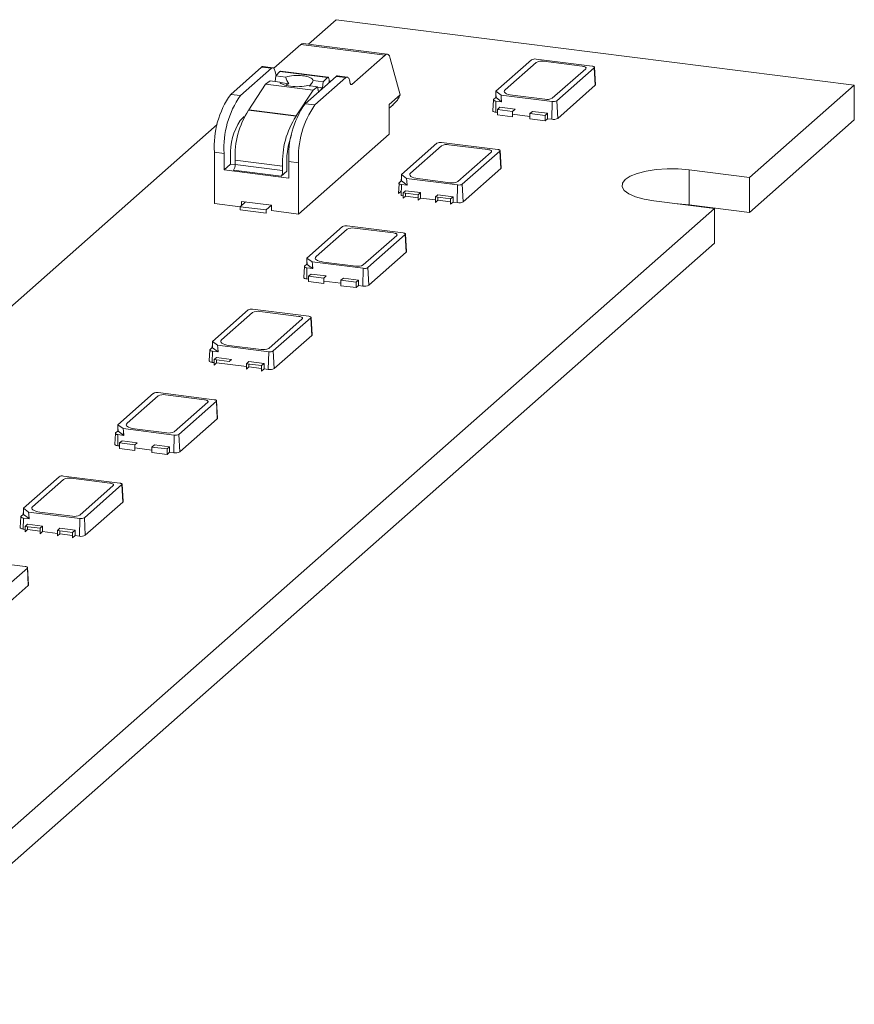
# Model space of a CAD drawing. Header units: millimetres. Extents: x 25.4 to 97.4, y 54.7 to 102.6.
# Tile 2 of 2: x 61.2 to 97.4, y 60 to 102.6. Entities that reach past the tile are written whole.
import ezdxf

# ---------------------------------------------------------------- set-up
doc = ezdxf.new("R2010")
doc.units = ezdxf.units.MM

msp = doc.modelspace()

# ---------------------------------------------------------------- linework, layer by layer
at = {"color": 7, "linetype": 'Continuous', "lineweight": 15}
for p, q in [((74.932, 102.641), (73.727, 101.578)), ((97.382, 99.812), (74.932, 102.641)), ((72.225, 100.537), (73.398, 101.57)), ((73.398, 101.57), (77.046, 101.111)), ((77.139, 101.148), (73.491, 101.607)), ((77.046, 101.111), (75.602, 99.837)), ((77.696, 99.388), (77.275, 100.96)), ((81.848, 99.542), (83.392, 100.904)), ((83.592, 100.934), (86.024, 100.627)), ((71.698, 100.59), (70.357, 99.407)), ((72.119, 100.537), (70.778, 99.354)), ((71.698, 100.59), (72.119, 100.537)), ((72.182, 100.562), (71.761, 100.615)), ((72.313, 100.284), (72.272, 100.437)), ((72.311, 100.209), (72.491, 100.393)), ((72.491, 100.393), (74.549, 100.133)), ((74.578, 100.147), (72.52, 100.406)), ((86.115, 100.561), (84.489, 99.126)), ((86.115, 100.561), (86.157, 99.801)), ((86.169, 99.826), (86.125, 100.58)), ((71.871, 99.849), (71.144, 98.736)), ((71.871, 99.849), (72.065, 99.993)), ((71.871, 99.849), (73.929, 99.59)), ((72.489, 99.939), (72.065, 99.993)), ((72.311, 100.209), (72.286, 99.965)), ((72.747, 100.154), (72.311, 100.209)), ((72.51, 99.916), (72.874, 99.87)), ((73.584, 99.001), (74.925, 100.184)), ((74.123, 99.733), (73.7, 99.787)), ((74.369, 99.95), (73.933, 100.005)), ((75.346, 100.131), (74.005, 98.948)), ((74.369, 99.95), (74.342, 99.686)), ((74.549, 100.133), (74.369, 99.95)), ((74.625, 99.919), (74.623, 100.02)), ((74.696, 99.981), (74.624, 99.99)), ((74.925, 100.184), (75.346, 100.131)), ((75.409, 100.155), (74.988, 100.208)), ((75.54, 99.877), (75.499, 100.03)), ((92.839, 95.806), (97.382, 99.812)), ((97.382, 99.812), (97.382, 98.304)), ((70.778, 99.354), (70.357, 99.407)), ((73.929, 99.59), (73.201, 98.477)), ((74.123, 99.733), (73.929, 99.59)), ((74.164, 99.512), (74.123, 99.733)), ((74.127, 99.713), (74.342, 99.686)), ((74.342, 99.686), (74.223, 99.564)), ((77.222, 98.97), (77.696, 99.388)), ((81.847, 99.441), (81.848, 99.542)), ((82.073, 99.375), (81.848, 99.542)), ((84.288, 99.096), (82.073, 99.375)), ((82.073, 99.375), (82.085, 99.265)), ((74.005, 98.948), (73.584, 99.001)), ((77.222, 97.684), (77.222, 98.97)), ((77.222, 98.809), (77.392, 98.959)), ((81.739, 99.169), (81.711, 98.698)), ((81.75, 99.188), (81.844, 99.271)), ((81.84, 98.634), (81.85, 99.115)), ((82.099, 99.083), (81.85, 99.115)), ((81.856, 99.266), (82.094, 99.09)), ((84.272, 98.328), (84.288, 99.096)), ((84.53, 98.367), (84.489, 99.126)), ((73.189, 98.461), (71.131, 98.72)), ((73.201, 98.477), (71.144, 98.736)), ((81.921, 98.753), (82.027, 98.847)), ((81.921, 98.517), (81.921, 98.753)), ((82.576, 98.671), (81.921, 98.753)), ((83.324, 98.576), (83.979, 98.494)), ((83.979, 98.494), (84.085, 98.587)), ((69.778, 98.096), (37.402, 69.543)), ((83.979, 98.258), (83.979, 98.494)), ((92.839, 94.297), (97.382, 98.304)), ((77.753, 95.931), (79.297, 97.293)), ((79.498, 97.323), (81.93, 97.016)), ((69.65, 94.683), (69.65, 96.898)), ((69.65, 96.898), (70.071, 96.845)), ((70.071, 96.845), (70.071, 96.138)), ((82.02, 96.949), (80.394, 95.515)), ((82.02, 96.949), (82.062, 96.19)), ((82.075, 96.215), (82.03, 96.969)), ((70.071, 96.138), (70.354, 96.387)), ((70.551, 96.562), (72.609, 96.302)), ((70.551, 96.373), (70.551, 96.562)), ((70.551, 96.373), (72.609, 96.114)), ((72.877, 96.492), (73.298, 96.439)), ((72.877, 95.784), (72.877, 96.492)), ((73.298, 96.439), (73.298, 94.223)), ((70.071, 96.138), (72.877, 95.784)), ((72.538, 95.863), (70.48, 96.122)), ((72.538, 95.863), (72.786, 96.081)), ((72.609, 96.302), (72.609, 96.114)), ((92.839, 95.806), (90.22, 96.136)), ((90.22, 94.627), (90.22, 96.136)), ((77.655, 95.577), (77.749, 95.66)), ((77.752, 95.83), (77.753, 95.931)), ((77.979, 95.764), (77.753, 95.931)), ((77.761, 95.655), (77.999, 95.479)), ((80.193, 95.485), (77.979, 95.764)), ((77.979, 95.764), (77.99, 95.653)), ((92.839, 95.806), (92.839, 94.297)), ((78.005, 95.472), (77.755, 95.503)), ((77.827, 95.142), (77.933, 95.235)), ((78.588, 95.153), (78.481, 95.059)), ((80.178, 94.717), (80.193, 95.485)), ((80.436, 94.756), (80.394, 95.515)), ((70.771, 94.54), (71.006, 94.747)), ((79.336, 95.059), (79.23, 94.965)), ((79.885, 94.883), (79.991, 94.976)), ((88.699, 94.795), (91.318, 94.465)), ((53.948, 61.507), (91.318, 94.465)), ((70.771, 94.399), (70.771, 94.54)), ((71.894, 94.399), (70.771, 94.54)), ((90.22, 94.627), (92.839, 94.297)), ((91.318, 92.956), (91.318, 94.465)), ((73.658, 92.319), (75.203, 93.681)), ((75.403, 93.711), (77.835, 93.405)), ((77.925, 93.338), (76.299, 91.904)), ((77.925, 93.338), (77.967, 92.579)), ((77.98, 92.604), (77.936, 93.358)), ((53.948, 59.999), (91.318, 92.956)), ((73.884, 92.153), (73.658, 92.319)), ((73.658, 92.219), (73.658, 92.319)), ((76.099, 91.874), (73.884, 92.153)), ((73.884, 92.153), (73.896, 92.042)), ((73.55, 91.947), (73.522, 91.476)), ((73.561, 91.966), (73.655, 92.049)), ((73.651, 91.412), (73.661, 91.892)), ((73.91, 91.861), (73.661, 91.892)), ((73.666, 92.044), (73.905, 91.867)), ((76.083, 91.106), (76.099, 91.874)), ((76.341, 91.144), (76.299, 91.904)), ((73.732, 91.531), (73.838, 91.624)), ((73.732, 91.295), (73.732, 91.531)), ((74.387, 91.448), (73.732, 91.531)), ((75.135, 91.354), (75.79, 91.271)), ((75.79, 91.271), (75.896, 91.365)), ((75.79, 91.036), (75.79, 91.271)), ((69.564, 88.708), (71.108, 90.07)), ((71.308, 90.1), (73.74, 89.794)), ((73.831, 89.727), (72.204, 88.293)), ((73.831, 89.727), (73.872, 88.968)), ((73.885, 88.992), (73.841, 89.746)), ((69.563, 88.607), (69.564, 88.708)), ((69.789, 88.542), (69.564, 88.708)), ((69.455, 88.336), (69.427, 87.865)), ((69.466, 88.355), (69.56, 88.438)), ((69.556, 87.801), (69.566, 88.281)), ((69.815, 88.25), (69.566, 88.281)), ((69.572, 88.432), (69.81, 88.256)), ((72.004, 88.263), (69.789, 88.542)), ((69.789, 88.542), (69.801, 88.431)), ((72.246, 87.533), (72.204, 88.293)), ((69.637, 87.92), (69.743, 88.013)), ((71.988, 87.495), (72.004, 88.263)), ((71.146, 87.836), (71.04, 87.743)), ((71.695, 87.66), (71.801, 87.754)), ((65.469, 85.097), (67.013, 86.459)), ((67.214, 86.489), (69.646, 86.183)), ((69.736, 86.116), (68.11, 84.682)), ((69.736, 86.116), (69.778, 85.356)), ((69.791, 85.381), (69.746, 86.135)), ((65.468, 84.996), (65.469, 85.097)), ((65.695, 84.931), (65.469, 85.097)), ((67.909, 84.651), (65.695, 84.931)), ((65.695, 84.931), (65.706, 84.82)), ((65.36, 84.725), (65.332, 84.253)), ((65.371, 84.744), (65.465, 84.827)), ((65.462, 84.19), (65.471, 84.67)), ((65.72, 84.638), (65.471, 84.67)), ((65.477, 84.821), (65.715, 84.645)), ((67.894, 83.883), (67.909, 84.651)), ((68.151, 83.922), (68.11, 84.682)), ((65.543, 84.308), (65.649, 84.402)), ((65.543, 84.073), (65.543, 84.308)), ((66.197, 84.226), (65.543, 84.308)), ((66.946, 84.132), (67.601, 84.049)), ((67.601, 84.049), (67.707, 84.143)), ((67.601, 83.813), (67.601, 84.049)), ((61.374, 81.486), (62.919, 82.848)), ((63.119, 82.878), (65.551, 82.572)), ((65.641, 82.505), (64.015, 81.07)), ((65.641, 82.505), (65.683, 81.745)), ((65.696, 81.77), (65.651, 82.524)), ((61.6, 81.319), (61.374, 81.486)), ((61.374, 81.385), (61.374, 81.486)), ((61.266, 81.113), (61.238, 80.642)), ((61.277, 81.133), (61.371, 81.216)), ((61.367, 80.579), (61.377, 81.059)), ((61.626, 81.027), (61.377, 81.059)), ((61.382, 81.21), (61.621, 81.034)), ((63.815, 81.04), (61.6, 81.319)), ((61.6, 81.319), (61.612, 81.209)), ((63.799, 80.272), (63.815, 81.04)), ((64.057, 80.311), (64.015, 81.07)), ((61.448, 80.697), (61.554, 80.791)), ((62.209, 80.708), (62.103, 80.615)), ((62.957, 80.614), (62.851, 80.52)), ((63.506, 80.438), (63.612, 80.531)), ((59.024, 79.267), (61.456, 78.96)), ((61.547, 78.894), (59.92, 77.459)), ((61.547, 78.894), (61.588, 78.134)), ((61.601, 78.159), (61.557, 78.913))]:
    msp.add_line(p, q, dxfattribs=at)
at = {"color": 144, "linetype": 'Continuous', "lineweight": 0}
for p, q in [((82.246, 99.605), (83.589, 100.79)), ((83.912, 100.838), (85.595, 100.626)), ((85.741, 100.519), (84.291, 99.24)), ((86.157, 99.801), (84.53, 98.367)), ((81.844, 99.271), (81.847, 99.441)), ((81.856, 99.266), (81.847, 99.441)), ((83.969, 99.192), (82.566, 99.369)), ((81.844, 99.271), (81.856, 99.266)), ((82.085, 99.265), (82.099, 99.083)), ((82.085, 99.265), (82.094, 99.09)), ((82.094, 99.09), (82.099, 99.083)), ((81.921, 98.624), (81.84, 98.634)), ((81.921, 98.517), (82.576, 98.435)), ((82.027, 98.847), (82.682, 98.764)), ((82.682, 98.764), (82.576, 98.671)), ((82.576, 98.435), (82.576, 98.671)), ((83.324, 98.447), (82.576, 98.542)), ((83.431, 98.67), (83.324, 98.576)), ((83.324, 98.341), (83.324, 98.576)), ((84.085, 98.587), (83.431, 98.67)), ((84.085, 98.587), (84.085, 98.352)), ((70.772, 98.273), (70.948, 98.452)), ((83.979, 98.258), (83.324, 98.341)), ((84.085, 98.352), (83.979, 98.258)), ((84.272, 98.328), (84.085, 98.352)), ((73.298, 94.223), (77.222, 97.684)), ((79.817, 97.227), (81.501, 97.015)), ((78.151, 95.994), (79.495, 97.179)), ((81.646, 96.907), (80.196, 95.629)), ((70.354, 96.387), (70.354, 96.726)), ((70.551, 96.363), (70.354, 96.387)), ((72.786, 96.081), (72.786, 96.458)), ((82.062, 96.19), (80.436, 94.756)), ((77.629, 95.109), (77.653, 95.539)), ((77.749, 95.66), (77.752, 95.83)), ((77.749, 95.66), (77.761, 95.655)), ((77.761, 95.655), (77.752, 95.83)), ((77.99, 95.653), (78.005, 95.472)), ((77.99, 95.653), (77.999, 95.479)), ((79.874, 95.581), (78.471, 95.757)), ((77.629, 95.109), (77.75, 95.215)), ((77.746, 95.023), (77.755, 95.503)), ((78.481, 95.059), (77.827, 95.142)), ((77.827, 94.906), (77.827, 95.142)), ((77.933, 95.235), (78.588, 95.153)), ((77.933, 95), (77.933, 95.128)), ((77.999, 95.479), (78.005, 95.472)), ((78.588, 95.153), (78.588, 94.917)), ((69.65, 94.683), (70.772, 94.541)), ((70.819, 94.582), (70.819, 94.771)), ((70.819, 94.771), (72.129, 94.606)), ((77.827, 95.013), (77.746, 95.023)), ((77.933, 95), (77.827, 94.906)), ((78.481, 94.931), (77.933, 95)), ((78.481, 94.824), (78.481, 95.059)), ((78.481, 94.824), (78.588, 94.917)), ((79.23, 94.836), (78.588, 94.917)), ((79.23, 94.965), (79.885, 94.883)), ((79.23, 94.729), (79.23, 94.965)), ((79.23, 94.729), (79.336, 94.823)), ((79.991, 94.976), (79.336, 95.059)), ((79.336, 94.823), (79.336, 94.952)), ((79.885, 94.754), (79.336, 94.823)), ((79.885, 94.647), (79.885, 94.883)), ((79.991, 94.74), (79.885, 94.647)), ((79.991, 94.976), (79.991, 94.74)), ((80.178, 94.717), (79.991, 94.74)), ((70.771, 94.399), (71.894, 94.257)), ((72.129, 94.606), (71.894, 94.399)), ((71.894, 94.399), (71.894, 94.257)), ((72.129, 94.37), (72.129, 94.606)), ((72.129, 94.37), (73.298, 94.223)), ((74.056, 92.383), (75.4, 93.567)), ((75.722, 93.616), (77.406, 93.404)), ((77.551, 93.296), (76.102, 92.018)), ((77.967, 92.579), (76.341, 91.144)), ((73.655, 92.049), (73.658, 92.219)), ((73.666, 92.044), (73.658, 92.219)), ((75.78, 91.969), (74.376, 92.146)), ((73.655, 92.049), (73.666, 92.044)), ((73.896, 92.042), (73.91, 91.861)), ((73.896, 92.042), (73.905, 91.867)), ((73.905, 91.867), (73.91, 91.861)), ((73.732, 91.402), (73.651, 91.412)), ((73.732, 91.295), (74.387, 91.212)), ((73.838, 91.624), (74.493, 91.542)), ((74.493, 91.542), (74.387, 91.448)), ((74.387, 91.212), (74.387, 91.448)), ((75.135, 91.225), (74.387, 91.319)), ((75.241, 91.447), (75.135, 91.354)), ((75.135, 91.118), (75.135, 91.354)), ((75.896, 91.365), (75.241, 91.447)), ((75.896, 91.365), (75.896, 91.129)), ((75.79, 91.036), (75.135, 91.118)), ((75.896, 91.129), (75.79, 91.036)), ((76.083, 91.106), (75.896, 91.129)), ((71.627, 90.005), (73.311, 89.793)), ((69.962, 88.771), (71.305, 89.956)), ((73.457, 89.685), (72.007, 88.407)), ((73.872, 88.968), (72.246, 87.533)), ((69.56, 88.438), (69.563, 88.607)), ((69.56, 88.438), (69.572, 88.432)), ((69.572, 88.432), (69.563, 88.607)), ((69.801, 88.431), (69.815, 88.25)), ((69.801, 88.431), (69.81, 88.256)), ((71.685, 88.358), (70.282, 88.535)), ((70.292, 87.837), (69.637, 87.92)), ((69.637, 87.684), (69.637, 87.92)), ((69.743, 88.013), (70.398, 87.931)), ((69.743, 87.777), (69.743, 87.906)), ((69.81, 88.256), (69.815, 88.25)), ((70.398, 87.931), (70.292, 87.837)), ((69.637, 87.791), (69.556, 87.801)), ((69.743, 87.777), (69.637, 87.684)), ((71.04, 87.614), (69.743, 87.777)), ((71.04, 87.743), (71.695, 87.66)), ((71.04, 87.507), (71.04, 87.743)), ((71.04, 87.507), (71.146, 87.601)), ((71.801, 87.754), (71.146, 87.836)), ((71.146, 87.601), (71.146, 87.729)), ((71.695, 87.531), (71.146, 87.601)), ((71.695, 87.425), (71.695, 87.66)), ((71.801, 87.518), (71.695, 87.425)), ((71.801, 87.754), (71.801, 87.518)), ((71.988, 87.495), (71.801, 87.518)), ((65.867, 85.16), (67.211, 86.345)), ((67.533, 86.394), (69.217, 86.181)), ((69.362, 86.074), (67.912, 84.796)), ((69.778, 85.356), (68.151, 83.922)), ((65.465, 84.827), (65.468, 84.996)), ((65.477, 84.821), (65.468, 84.996)), ((67.59, 84.747), (66.187, 84.924)), ((65.465, 84.827), (65.477, 84.821)), ((65.706, 84.82), (65.72, 84.638)), ((65.706, 84.82), (65.715, 84.645)), ((65.715, 84.645), (65.72, 84.638)), ((65.543, 84.18), (65.462, 84.19)), ((65.543, 84.073), (66.197, 83.99)), ((65.649, 84.402), (66.303, 84.319)), ((66.303, 84.319), (66.197, 84.226)), ((66.197, 83.99), (66.197, 84.226)), ((66.946, 84.003), (66.197, 84.097)), ((67.052, 84.225), (66.946, 84.132)), ((66.946, 83.896), (66.946, 84.132)), ((67.707, 84.143), (67.052, 84.225)), ((67.707, 84.143), (67.707, 83.907)), ((67.601, 83.813), (66.946, 83.896)), ((67.707, 83.907), (67.601, 83.813)), ((67.894, 83.883), (67.707, 83.907)), ((61.772, 81.549), (63.116, 82.734)), ((63.438, 82.782), (65.122, 82.57)), ((65.267, 82.463), (63.818, 81.184)), ((65.683, 81.745), (64.057, 80.311)), ((61.371, 81.216), (61.374, 81.385)), ((61.371, 81.216), (61.382, 81.21)), ((61.382, 81.21), (61.374, 81.385)), ((61.612, 81.209), (61.626, 81.027)), ((61.612, 81.209), (61.621, 81.034)), ((61.621, 81.034), (61.626, 81.027)), ((63.496, 81.136), (62.092, 81.313)), ((62.103, 80.615), (61.448, 80.697)), ((61.448, 80.461), (61.448, 80.697)), ((61.554, 80.791), (62.209, 80.708)), ((61.554, 80.555), (61.554, 80.684)), ((62.103, 80.379), (62.103, 80.615)), ((62.209, 80.708), (62.209, 80.473)), ((63.612, 80.531), (62.957, 80.614)), ((61.448, 80.568), (61.367, 80.579)), ((61.554, 80.555), (61.448, 80.461)), ((62.103, 80.486), (61.554, 80.555)), ((62.103, 80.379), (62.209, 80.473)), ((62.851, 80.392), (62.209, 80.473)), ((62.851, 80.52), (63.506, 80.438)), ((62.851, 80.285), (62.851, 80.52)), ((62.851, 80.285), (62.957, 80.378)), ((62.957, 80.378), (62.957, 80.507)), ((63.506, 80.309), (62.957, 80.378)), ((63.506, 80.202), (63.506, 80.438)), ((63.612, 80.296), (63.506, 80.202)), ((63.612, 80.531), (63.612, 80.296)), ((63.799, 80.272), (63.612, 80.296)), ((61.588, 78.134), (59.962, 76.7))]:
    msp.add_line(p, q, dxfattribs=at)
at = {"color": 8, "linetype": 'Continuous', "lineweight": 15}
for p, q in [((72.349, 100.247), (72.328, 100.25)), ((72.334, 100.232), (72.334, 100.242)), ((75.555, 99.843), (75.602, 99.837))]:
    msp.add_line(p, q, dxfattribs=at)
at = {"color": 7, "linetype": 'Continuous', "lineweight": 15, "flags": 128}
for points in [[(77.046, 101.111), (77.08, 101.135), (77.114, 101.147), (77.147, 101.146), (77.178, 101.133), (77.207, 101.107), (77.233, 101.069), (77.256, 101.02), (77.275, 100.96)], [(72.119, 100.537), (72.142, 100.554), (72.165, 100.562), (72.187, 100.561), (72.208, 100.552), (72.227, 100.535), (72.244, 100.509), (72.259, 100.476), (72.272, 100.437)], [(86.024, 100.627), (86.052, 100.623), (86.076, 100.617), (86.096, 100.609), (86.111, 100.6), (86.121, 100.591), (86.125, 100.581), (86.123, 100.57), (86.115, 100.561)], [(74.549, 100.133), (74.563, 100.144), (74.576, 100.147), (74.589, 100.142), (74.6, 100.13), (74.609, 100.111), (74.617, 100.086), (74.621, 100.055), (74.623, 100.02)], [(75.499, 100.03), (75.487, 100.07), (75.471, 100.103), (75.454, 100.128), (75.435, 100.145), (75.414, 100.154), (75.392, 100.155), (75.369, 100.147), (75.346, 100.131)], [(75.602, 99.837), (75.592, 99.831), (75.583, 99.827), (75.574, 99.828), (75.566, 99.831), (75.558, 99.838), (75.552, 99.848), (75.545, 99.861), (75.54, 99.877)], [(81.85, 99.115), (81.82, 99.12), (81.793, 99.126), (81.771, 99.135), (81.754, 99.145), (81.743, 99.155), (81.739, 99.166), (81.741, 99.178), (81.75, 99.188)], [(81.93, 97.016), (81.957, 97.012), (81.981, 97.006), (82.001, 96.998), (82.016, 96.989), (82.026, 96.979), (82.03, 96.969), (82.028, 96.959), (82.02, 96.949)], [(90.22, 96.136), (89.753, 96.175), (89.272, 96.179), (88.8, 96.147), (88.361, 96.081), (87.977, 95.984), (87.668, 95.861), (87.448, 95.719), (87.33, 95.563), (87.318, 95.403), (87.413, 95.245), (87.611, 95.099), (87.902, 94.971), (88.271, 94.868), (88.699, 94.795)], [(90.22, 94.627), (89.753, 94.667), (89.698, 94.669)], [(77.835, 93.405), (77.862, 93.401), (77.887, 93.394), (77.907, 93.387), (77.922, 93.378), (77.932, 93.368), (77.935, 93.358), (77.933, 93.348), (77.925, 93.338)], [(73.661, 91.892), (73.631, 91.897), (73.604, 91.904), (73.582, 91.913), (73.565, 91.922), (73.554, 91.933), (73.55, 91.944), (73.552, 91.955), (73.561, 91.966)], [(73.74, 89.794), (73.768, 89.789), (73.792, 89.783), (73.812, 89.776), (73.827, 89.767), (73.837, 89.757), (73.841, 89.747), (73.839, 89.737), (73.831, 89.727)], [(69.566, 88.281), (69.536, 88.286), (69.509, 88.293), (69.487, 88.301), (69.47, 88.311), (69.459, 88.322), (69.455, 88.333), (69.457, 88.344), (69.466, 88.355)], [(69.646, 86.183), (69.673, 86.178), (69.697, 86.172), (69.717, 86.164), (69.732, 86.156), (69.742, 86.146), (69.746, 86.136), (69.744, 86.126), (69.736, 86.116)], [(65.471, 84.67), (65.441, 84.675), (65.414, 84.682), (65.392, 84.69), (65.375, 84.7), (65.365, 84.711), (65.36, 84.722), (65.362, 84.733), (65.371, 84.744)], [(65.551, 82.572), (65.578, 82.567), (65.602, 82.561), (65.623, 82.553), (65.638, 82.544), (65.647, 82.535), (65.651, 82.525), (65.649, 82.515), (65.641, 82.505)], [(61.377, 81.059), (61.347, 81.064), (61.32, 81.071), (61.298, 81.079), (61.281, 81.089), (61.27, 81.099), (61.266, 81.111), (61.268, 81.122), (61.277, 81.133)], [(61.456, 78.96), (61.484, 78.956), (61.508, 78.95), (61.528, 78.942), (61.543, 78.933), (61.553, 78.924), (61.557, 78.914), (61.555, 78.903), (61.547, 78.894)]]:
    msp.add_lwpolyline(points, dxfattribs=at)
at = {"color": 144, "linetype": 'Continuous', "lineweight": 0, "flags": 128}
for points in [[(85.595, 100.626), (85.639, 100.619), (85.678, 100.609), (85.71, 100.597), (85.735, 100.582), (85.75, 100.567), (85.757, 100.551), (85.753, 100.534), (85.741, 100.519)], [(86.169, 99.826), (86.167, 99.814), (86.157, 99.801)], [(82.566, 99.369), (82.469, 99.384), (82.384, 99.406), (82.313, 99.433), (82.259, 99.465), (82.224, 99.499), (82.211, 99.534), (82.218, 99.57), (82.246, 99.605)], [(81.84, 98.634), (81.805, 98.64), (81.774, 98.648), (81.748, 98.658), (81.729, 98.669), (81.716, 98.682), (81.711, 98.695), (81.711, 98.698)], [(81.501, 97.015), (81.545, 97.008), (81.583, 96.998), (81.616, 96.985), (81.64, 96.971), (81.656, 96.956), (81.662, 96.94), (81.659, 96.923), (81.646, 96.907)], [(78.471, 95.757), (78.374, 95.773), (78.289, 95.795), (78.218, 95.822), (78.164, 95.853), (78.13, 95.887), (78.116, 95.923), (78.123, 95.959), (78.151, 95.994)], [(82.075, 96.215), (82.072, 96.203), (82.062, 96.19)], [(77.755, 95.503), (77.725, 95.508), (77.698, 95.515), (77.676, 95.524), (77.659, 95.533), (77.649, 95.544), (77.644, 95.555), (77.647, 95.566), (77.655, 95.577)], [(77.406, 93.404), (77.45, 93.396), (77.489, 93.387), (77.521, 93.374), (77.545, 93.36), (77.561, 93.345), (77.567, 93.328), (77.564, 93.312), (77.551, 93.296)], [(77.98, 92.604), (77.977, 92.591), (77.967, 92.579)], [(74.376, 92.146), (74.28, 92.162), (74.194, 92.184), (74.123, 92.211), (74.07, 92.242), (74.035, 92.276), (74.021, 92.312), (74.028, 92.348), (74.056, 92.383)], [(73.651, 91.412), (73.616, 91.418), (73.585, 91.426), (73.559, 91.436), (73.539, 91.447), (73.527, 91.459), (73.522, 91.472), (73.522, 91.476)], [(73.311, 89.793), (73.355, 89.785), (73.394, 89.775), (73.426, 89.763), (73.451, 89.749), (73.466, 89.733), (73.473, 89.717), (73.469, 89.701), (73.457, 89.685)], [(70.282, 88.535), (70.185, 88.551), (70.1, 88.573), (70.029, 88.6), (69.975, 88.631), (69.94, 88.665), (69.926, 88.701), (69.934, 88.737), (69.962, 88.771)], [(73.885, 88.992), (73.883, 88.98), (73.872, 88.968)], [(69.556, 87.801), (69.521, 87.807), (69.49, 87.815), (69.464, 87.825), (69.445, 87.836), (69.432, 87.848), (69.427, 87.861), (69.427, 87.865)], [(69.217, 86.181), (69.26, 86.174), (69.299, 86.164), (69.332, 86.152), (69.356, 86.138), (69.372, 86.122), (69.378, 86.106), (69.375, 86.09), (69.362, 86.074)], [(69.791, 85.381), (69.788, 85.369), (69.778, 85.356)], [(66.187, 84.924), (66.09, 84.94), (66.005, 84.962), (65.934, 84.989), (65.88, 85.02), (65.846, 85.054), (65.832, 85.09), (65.839, 85.125), (65.867, 85.16)], [(65.462, 84.19), (65.426, 84.196), (65.395, 84.204), (65.37, 84.213), (65.35, 84.225), (65.337, 84.237), (65.332, 84.25), (65.332, 84.253)], [(65.122, 82.57), (65.166, 82.563), (65.205, 82.553), (65.237, 82.541), (65.261, 82.527), (65.277, 82.511), (65.283, 82.495), (65.28, 82.479), (65.267, 82.463)], [(62.092, 81.313), (61.996, 81.329), (61.91, 81.351), (61.839, 81.378), (61.786, 81.409), (61.751, 81.443), (61.737, 81.478), (61.744, 81.514), (61.772, 81.549)], [(65.696, 81.77), (65.693, 81.758), (65.683, 81.745)], [(61.367, 80.579), (61.332, 80.584), (61.301, 80.592), (61.275, 80.602), (61.255, 80.614), (61.243, 80.626), (61.238, 80.639), (61.238, 80.642)], [(61.601, 78.159), (61.599, 78.147), (61.588, 78.134)]]:
    msp.add_lwpolyline(points, dxfattribs=at)
at = {"color": 7, "linetype": 'Continuous', "lineweight": 15}
for centre, radius, start, end in [((73.484, 101.488), 0.12, 86.6791, 136.4073), ((83.535, 100.633), 0.306, 79.2261, 117.8883), ((71.756, 100.535), 0.0799, 86.6791, 136.4073), ((72.405, 100.303), 0.0944, 191.8644, 220.3245), ((72.518, 100.373), 0.0329, 86.2479, 143.7793), ((74.983, 100.129), 0.0799, 86.6791, 136.4073), ((73.58, 97.145), 3.938, 144.9309, 183.5931), ((76.796, 99.706), 0.954, 327.5961, 340.5024), ((74.001, 97.092), 3.938, 144.9309, 183.5931), ((76.807, 96.738), 3.938, 144.9309, 183.5931), ((77.228, 96.685), 3.938, 144.9309, 183.5931), ((84.345, 99.397), 0.306, 259.2261, 297.8883), ((74.171, 96.746), 3.625, 146.994, 182.9112), ((71.051, 98.795), 0.11, 316.9212, 327.3111), ((76.229, 96.486), 3.625, 146.994, 182.9112), ((73.109, 98.536), 0.11, 316.9212, 327.3111), ((79.44, 97.022), 0.306, 79.2261, 117.8883), ((70.158, 96.348), 0.394, 324.9309, 3.5931), ((72.216, 96.089), 0.394, 324.9309, 3.5931), ((80.251, 95.786), 0.306, 259.2261, 297.8883), ((75.346, 93.411), 0.306, 79.2261, 117.8883), ((76.156, 92.174), 0.306, 259.2261, 297.8883), ((71.251, 89.8), 0.306, 79.2261, 117.8883), ((72.061, 88.563), 0.306, 259.2261, 297.8883), ((67.156, 86.188), 0.306, 79.2261, 117.8883), ((67.967, 84.952), 0.306, 259.2261, 297.8883), ((63.062, 82.577), 0.306, 79.2261, 117.8883), ((63.872, 81.341), 0.306, 259.2261, 297.8883)]:
    msp.add_arc(centre, radius, start, end, dxfattribs=at)
at = {"color": 144, "linetype": 'Continuous', "lineweight": 0}
for centre, radius, start, end in [((83.82, 100.355), 0.492, 79.2261, 117.8883), ((84.061, 99.675), 0.492, 259.2261, 297.8883), ((72.919, 96.861), 2.569, 146.6778, 183.0117), ((84.346, 98.715), 0.394, 259.2261, 297.8883), ((76.111, 96.483), 3.326, 159.4272, 180.4268), ((79.725, 96.744), 0.492, 79.2261, 117.8883), ((79.966, 96.064), 0.492, 259.2261, 297.8883), ((80.251, 95.104), 0.394, 259.2261, 297.8883), ((75.63, 93.132), 0.492, 79.2261, 117.8883), ((75.872, 92.453), 0.492, 259.2261, 297.8883), ((76.157, 91.493), 0.394, 259.2261, 297.8883), ((71.535, 89.521), 0.492, 79.2261, 117.8883), ((71.777, 88.842), 0.492, 259.2261, 297.8883), ((72.062, 87.881), 0.394, 259.2261, 297.8883), ((67.441, 85.91), 0.492, 79.2261, 117.8883), ((67.682, 85.231), 0.492, 259.2261, 297.8883), ((67.967, 84.27), 0.394, 259.2261, 297.8883), ((63.346, 82.299), 0.492, 79.2261, 117.8883), ((63.588, 81.619), 0.492, 259.2261, 297.8883), ((63.873, 80.659), 0.394, 259.2261, 297.8883)]:
    msp.add_arc(centre, radius, start, end, dxfattribs=at)
at = {"color": 7, "linetype": 'Continuous', "lineweight": 15}
for points, knots in [([(73.933, 100.005), (73.916, 100.053), (73.863, 100.099), (73.703, 100.172), (73.595, 100.201), (73.353, 100.231), (73.221, 100.233), (72.966, 100.212), (72.846, 100.188), (72.747, 100.154)], [0, 0, 0, 0, 0.25, 0.25, 0.5, 0.5, 0.75, 0.75, 1, 1, 1, 1]), ([(72.489, 99.939), (72.502, 99.9), (72.553, 99.863), (72.715, 99.799), (72.827, 99.773), (73.076, 99.742), (73.214, 99.736), (73.478, 99.746), (73.601, 99.762), (73.7, 99.787)], [0, 0, 0, 0, 0.25, 0.25, 0.5, 0.5, 0.75, 0.75, 1, 1, 1, 1]), ([(72.746, 99.799), (72.753, 99.807), (72.779, 99.834), (72.835, 99.855), (72.874, 99.87)], [0, 0, 0, 0, 0.2893953, 1, 1, 1, 1]), ([(77.384, 98.959), (77.447, 99.016), (77.538, 99.098), (77.587, 99.173), (77.602, 99.195)], [0, 0, 0, 0, 0.69764, 1, 1, 1, 1])]:
    msp.add_open_spline(points, degree=3, knots=knots, dxfattribs=at)
for points in [[(72.874, 99.87), (72.811, 99.953), (72.768, 100.05), (72.747, 100.154)], [(73.933, 100.005), (73.892, 99.909), (73.83, 99.825), (73.751, 99.76)]]:
    msp.add_open_spline(points, degree=3, dxfattribs=at)

doc.saveas('drawing.dxf')
